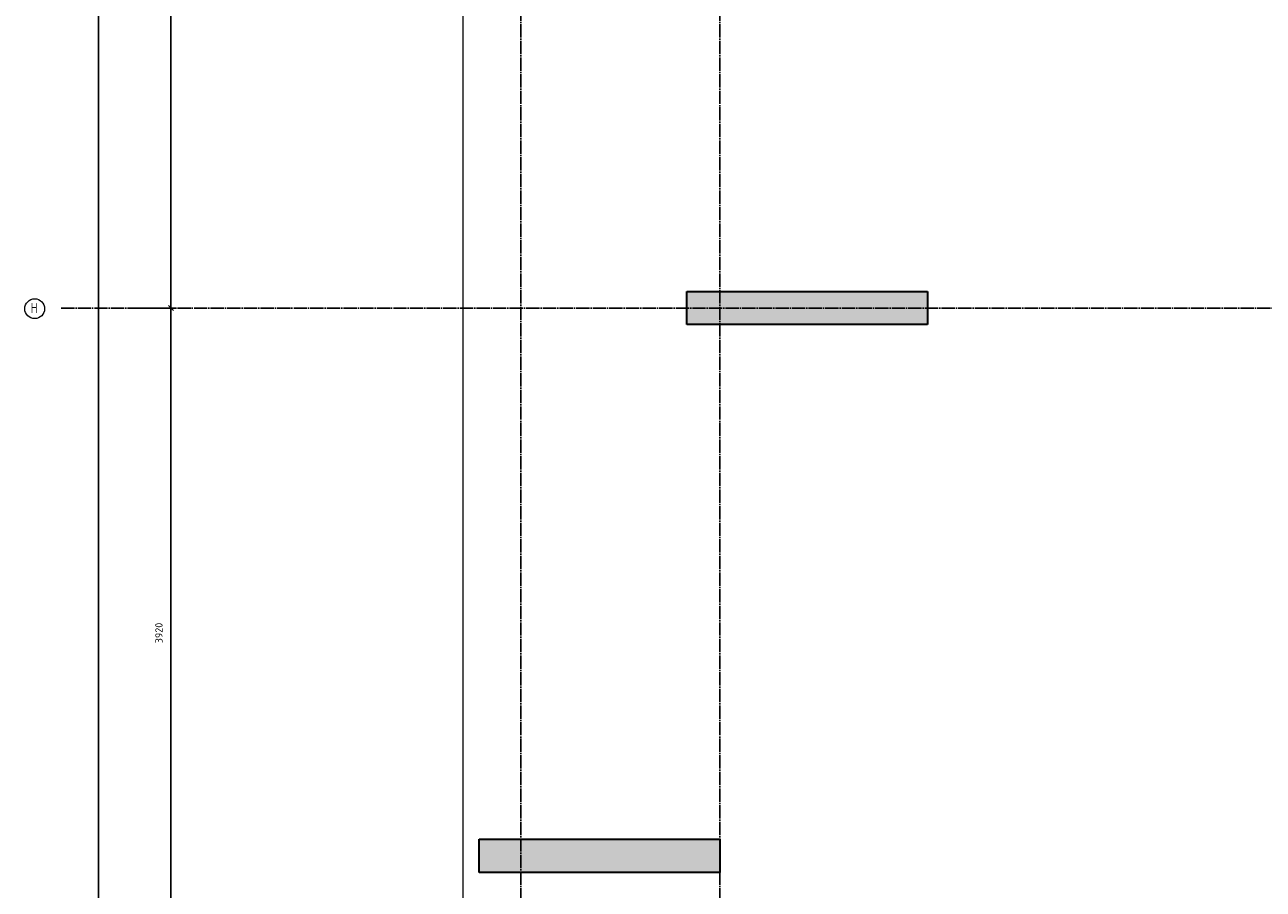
# Model space of a CAD drawing. Header units: millimetres. Extents: x -2995 to 60896, y -2809 to 57831.
# Tile 30 of 169: x -2989 to 4474, y 32118 to 37327. Entities that reach past the tile are written whole.
import ezdxf

# ---------------------------------------------------------------- set-up
doc = ezdxf.new("R2010")
doc.units = ezdxf.units.MM
doc.header["$PDMODE"] = 65
doc.linetypes.add('______11', pattern=[100, 80, -10, 0, -10])
doc.linetypes.add('______5', pattern=[220, 160, -20, 20, -20])
doc.layers.add('Standard', color=7, linetype='Continuous', lineweight=25)
doc.layers.add('Размерная линия_ общее', color=7, linetype='Continuous', lineweight=13)
doc.layers.add('Осевая линия_ общее', color=7, linetype='______5', lineweight=13, true_color=0xa0a0a0)
doc.styles.add('ISOCPEUR', font='ISOCPEUR')
doc.dimstyles.new('DIMSTYLE_5', dxfattribs={"dimtxt": 44, "dimasz": 50, "dimexe": 0, "dimexo": 0, "dimgap": 22, "dimtad": 2, "dimdec": 0, "dimrnd": 5, "dimzin": 12, "dimdsep": 46, "dimtxsty": 'ISOCPEUR', "dimblk1": 'ALL_ML_STRICH', "dimblk2": 'ALL_ML_STRICH', "dimsah": 1, "dimcen": 0, "dimclrd": 7, "dimclre": 256, "dimclrt": 7, "dimadec": 0, "dimazin": 0, "dimtfac": 1, "dimtdec": 0, "dimtix": 1, "dimtmove": 2, "dimatfit": 3, "dimfxl": 0, "dimtzin": 0, "dimlwd": 0, "dimlwe": -3, "dimarcsym": 0})

# ---------------------------------------------------------------- blocks, each defined once
blk = doc.blocks.new('ALL_ML_STRICH')
at = {"color": 0, "linetype": 'ByBlock', "lineweight": -2}
for p, q in [((-1, 0), (0.5, 0)), ((-0.3, -0.3), (0.3, 0.3)), ((0, -0.5), (0, 0.5))]:
    blk.add_line(p, q, dxfattribs=at)
blk = doc.blocks.new('*D26')
at = {"layer": 'DEFPOINTS', "color": 7, "linetype": 'Continuous', "lineweight": 13, "transparency": 33554687}
for p in [(-2417.8, 46490), (-2783, 0), (-2544.2, 0)]:
    blk.add_point(p, dxfattribs=at)
at = {"layer": 'Размерная линия_ общее', "color": 253, "linetype": 'Continuous', "lineweight": -2, "true_color": 0xa0a0a0, "transparency": 33554687}
for p, q in [((-2437.8, 46490), (-2544.2, 46490)), ((-2763, 0), (-2544.2, 0))]:
    blk.add_line(p, q, dxfattribs=at)
at = {"layer": 'Размерная линия_ общее', "color": 7, "linetype": 'Continuous', "lineweight": -2, "transparency": 33554687}
blk.add_line((-2544.2, 0), (-2544.2, 46490), dxfattribs=at)
at = {"layer": 'Размерная линия_ общее', "color": 7, "linetype": 'Continuous', "lineweight": 13, "transparency": 33554687, "xscale": 50, "yscale": 50, "zscale": 50}
for p, rotation in [((-2544.2, 46490), 90), ((-2544.2, 0), 270)]:
    blk.add_blockref('ALL_ML_STRICH', p, dxfattribs=dict(at, rotation=rotation))
at = {"layer": 'Размерная линия_ общее', "color": 7, "linetype": 'Continuous', "lineweight": 13, "transparency": 33554687, "insert": (-2616.2, 23242.8), "char_height": 44, "width": 220, "attachment_point": 5, "rotation": 90, "style": 'ISOCPEUR'}
blk.add_mtext('\\A1;{46490}', dxfattribs=at)
blk = doc.blocks.new('*D37')
at = {"layer": 'DEFPOINTS', "color": 7, "linetype": 'Continuous', "lineweight": 13, "transparency": 33554687}
for p in [(-2423.8, 35620), (-2423.8, 31700), (-2108.6, 31700)]:
    blk.add_point(p, dxfattribs=at)
at = {"layer": 'Размерная линия_ общее', "color": 253, "linetype": 'Continuous', "lineweight": -2, "true_color": 0xa0a0a0, "transparency": 33554687}
for p, q in [((-2323.8, 35620), (-2108.6, 35620)), ((-2323.8, 31700), (-2108.6, 31700))]:
    blk.add_line(p, q, dxfattribs=at)
at = {"layer": 'Размерная линия_ общее', "color": 7, "linetype": 'Continuous', "lineweight": -2, "transparency": 33554687}
blk.add_line((-2108.6, 31700), (-2108.6, 35620), dxfattribs=at)
at = {"layer": 'Размерная линия_ общее', "color": 7, "linetype": 'Continuous', "lineweight": 13, "transparency": 33554687, "xscale": 50, "yscale": 50, "zscale": 50}
for p, rotation in [((-2108.6, 35620), 90), ((-2108.6, 31700), 270)]:
    blk.add_blockref('ALL_ML_STRICH', p, dxfattribs=dict(at, rotation=rotation))
at = {"layer": 'Размерная линия_ общее', "color": 7, "linetype": 'Continuous', "lineweight": 13, "transparency": 33554687, "insert": (-2180.6, 33662.2), "char_height": 44, "width": 176, "attachment_point": 5, "rotation": 90, "style": 'ISOCPEUR'}
blk.add_mtext('\\A1;{3920}', dxfattribs=at)
blk = doc.blocks.new('*D38')
at = {"layer": 'DEFPOINTS', "color": 7, "linetype": 'Continuous', "lineweight": 13, "transparency": 33554687}
for p in [(-2423.8, 39540), (-2423.8, 35620), (-2108.6, 35620)]:
    blk.add_point(p, dxfattribs=at)
at = {"layer": 'Размерная линия_ общее', "color": 253, "linetype": 'Continuous', "lineweight": -2, "true_color": 0xa0a0a0, "transparency": 33554687}
for p, q in [((-2323.8, 39540), (-2108.6, 39540)), ((-2323.8, 35620), (-2108.6, 35620))]:
    blk.add_line(p, q, dxfattribs=at)
at = {"layer": 'Размерная линия_ общее', "color": 7, "linetype": 'Continuous', "lineweight": -2, "transparency": 33554687}
blk.add_line((-2108.6, 35620), (-2108.6, 39540), dxfattribs=at)
at = {"layer": 'Размерная линия_ общее', "color": 7, "linetype": 'Continuous', "lineweight": 13, "transparency": 33554687, "xscale": 50, "yscale": 50, "zscale": 50}
for p, rotation in [((-2108.6, 39540), 90), ((-2108.6, 35620), 270)]:
    blk.add_blockref('ALL_ML_STRICH', p, dxfattribs=dict(at, rotation=rotation))
at = {"layer": 'Размерная линия_ общее', "color": 7, "linetype": 'Continuous', "lineweight": 13, "transparency": 33554687, "insert": (-2180.6, 37582.2), "char_height": 44, "width": 176, "attachment_point": 5, "rotation": 90, "style": 'ISOCPEUR'}
blk.add_mtext('\\A1;{3920}', dxfattribs=at)
blk = doc.blocks.new('СЛОЖНЫЙ_ОБЪЕКТ_0')
at = {"layer": 'Осевая линия_ общее', "color": 253, "linetype": '______11', "lineweight": -3, "true_color": 0xa0a0a0, "transparency": 33554687}
for p, q in [((0, -2590), (0, 47490)), ((1200, -2590), (1200, 47490)), ((-2770, 35620), (14400, 35620))]:
    blk.add_line(p, q, dxfattribs=at)
at = {"layer": 'Осевая линия_ общее', "color": 7, "linetype": 'Continuous', "lineweight": 13, "transparency": 33554687}
blk.add_circle((-2929.2, 35616.1), 59.8, dxfattribs=at)
at = {"layer": 'Осевая линия_ общее', "color": 7, "linetype": 'Continuous', "lineweight": 13, "transparency": 33554687, "insert": (-2953.2, 35590), "char_height": 60, "width": 71.966, "attachment_point": 7, "style": 'ISOCPEUR'}
blk.add_mtext('\\W0.80;Н', dxfattribs=at)

msp = doc.modelspace()

# ---------------------------------------------------------------- hatches: boundary and pattern name
at = {"linetype": 'Continuous', "lineweight": 25, "transparency": 33554687}
msp.add_hatch(color=7, dxfattribs=at).paths.add_polyline_path([(-250, 32420), (-250, 32220), (1200, 32220), (1200, 32420)])
at = {"layer": 'Размерная линия_ общее', "linetype": 'Continuous', "lineweight": 25, "transparency": 33554687}
msp.add_hatch(color=7, dxfattribs=at).paths.add_polyline_path([(1000, 35720), (1000, 35520), (2450, 35520), (2450, 35720)])

# ---------------------------------------------------------------- linework, layer by layer
at = {"color": 7, "linetype": 'Continuous', "lineweight": 35, "transparency": 33554687}
for p, q in [((-250, 32220), (-250, 32420)), ((-250, 32420), (1200, 32420)), ((1200, 32420), (1200, 32220)), ((1200, 32220), (-250, 32220))]:
    msp.add_line(p, q, dxfattribs=at)
at = {"layer": 'Standard', "color": 7, "linetype": 'Continuous', "lineweight": 13, "transparency": 33554687}
msp.add_lwpolyline([(-350, -350.2), (25250, -350.2), (25250, 46690), (-350, 46690), (-350, -350.2)], dxfattribs=at)
at = {"layer": 'Размерная линия_ общее', "color": 7, "linetype": 'Continuous', "lineweight": 35, "transparency": 33554687}
for p, q in [((1000, 35520), (1000, 35720)), ((1000, 35720), (2450, 35720)), ((2450, 35720), (2450, 35520)), ((2450, 35520), (1000, 35520))]:
    msp.add_line(p, q, dxfattribs=at)

# ---------------------------------------------------------------- block references
at = {"layer": 'Осевая линия_ общее', "color": 253, "linetype": '______11', "lineweight": -3, "true_color": 0xa0a0a0, "transparency": 33554687}
msp.add_blockref('СЛОЖНЫЙ_ОБЪЕКТ_0', (0, 0), dxfattribs=at)

# ---------------------------------------------------------------- dimensions: what is measured, and where the dimension line sits
at = {"layer": 'Размерная линия_ общее', "color": 7, "linetype": 'Continuous', "lineweight": 13, "transparency": 33554687}
for base, p1, p2, picture, middle in [((-2544.2, 46490), (-2763, 0), (-2437.8, 46490), '*D26', (-2616.2, 23242.8)), ((-2108.6, 39540), (-2323.8, 35620), (-2323.8, 39540), '*D38', (-2180.6, 37582.2)), ((-2108.6, 35620), (-2323.8, 31700), (-2323.8, 35620), '*D37', (-2180.6, 33662.2))]:
    dim = msp.add_linear_dim(base=base, p1=p1, p2=p2, angle=90, dimstyle='DIMSTYLE_5', override={"dimpost": '<>', "dimclrd": 7, "dimclre": 253, "dimclrt": 7, "dimlwd": 0, "dimlwe": 65533}, dxfattribs=at)
    dim.commit()
    dim.dimension.update_dxf_attribs({"geometry": picture, "text_midpoint": middle, "dimtype": 160})

doc.saveas('drawing.dxf')
